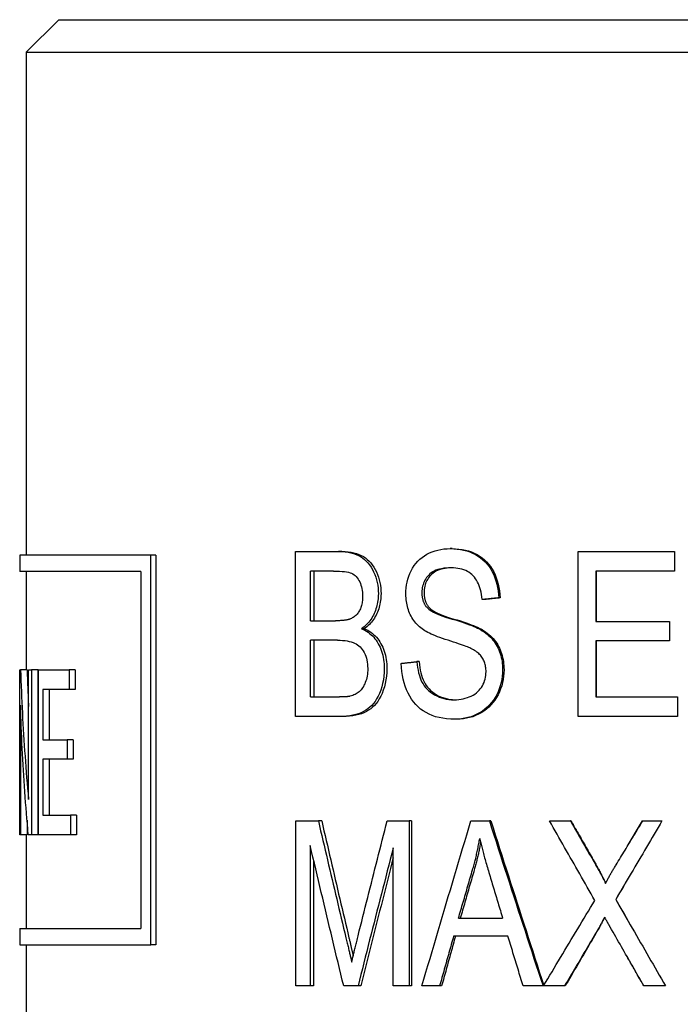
# Model space of a CAD drawing. Header units: millimetres. Extents: x 56 to 3776, y 27 to 364.
# Tile 11 of 15: x 414 to 424, y 266 to 281. Entities that reach past the tile are written whole.
import ezdxf

# ---------------------------------------------------------------- set-up
doc = ezdxf.new("R2010")
doc.units = ezdxf.units.MM
doc.layers.add('DETAIL', color=2, linetype='Continuous')

msp = doc.modelspace()

# ---------------------------------------------------------------- linework, layer by layer
at = {"layer": 'DETAIL'}
for p, q in [((414.329, 280.753), (413.829, 280.253)), ((414.329, 280.753), (431.829, 280.753)), ((413.829, 280.253), (432.329, 280.253)), ((413.829, 280.253), (413.829, 272.508)), ((413.729, 272.508), (413.729, 272.258)), ((415.747, 272.508), (413.731, 272.508)), ((415.747, 266.508), (415.747, 272.508)), ((415.825, 272.508), (415.747, 272.508)), ((415.825, 272.508), (415.825, 266.508)), ((417.976, 272.564), (418.638, 272.564)), ((417.976, 270.024), (417.976, 272.564)), ((418.686, 272.564), (418.638, 272.564)), ((420.384, 272.608), (420.355, 272.608)), ((422.323, 272.564), (423.807, 272.564)), ((422.323, 270.024), (422.323, 272.564)), ((423.807, 272.564), (423.807, 272.263)), ((415.592, 272.258), (413.729, 272.258)), ((413.829, 272.258), (413.829, 270.741)), ((415.592, 272.258), (415.592, 266.758)), ((418.206, 271.497), (418.206, 272.263)), ((418.561, 272.263), (418.206, 272.263)), ((418.258, 272.263), (418.258, 271.497)), ((422.595, 272.263), (422.595, 271.487)), ((423.807, 272.263), (422.595, 272.263)), ((422.6, 272.263), (422.6, 271.487)), ((420.871, 271.824), (420.847, 271.824)), ((421.122, 271.849), (421.101, 271.849)), ((418.206, 271.497), (418.59, 271.497)), ((422.595, 271.487), (423.731, 271.487)), ((423.731, 271.487), (423.731, 271.187)), ((419.032, 271.375), (418.988, 271.375)), ((418.206, 270.324), (418.206, 271.197)), ((418.618, 271.197), (418.206, 271.197)), ((418.258, 271.197), (418.258, 270.324)), ((422.595, 271.187), (422.595, 270.324)), ((423.731, 271.187), (422.595, 271.187)), ((422.6, 271.187), (422.6, 270.324)), ((419.876, 270.868), (419.841, 270.868)), ((413.732, 270.741), (413.743, 270.741)), ((413.732, 268.201), (413.732, 270.741)), ((413.843, 270.741), (413.743, 270.741)), ((413.865, 270.741), (413.913, 270.741)), ((413.865, 268.747), (413.865, 270.741)), ((413.913, 270.741), (413.913, 268.201)), ((414.011, 270.741), (413.913, 270.741)), ((414.011, 270.741), (414.011, 268.201)), ((414.014, 270.741), (414.491, 270.741)), ((414.014, 268.201), (414.014, 270.741)), ((414.491, 270.741), (414.491, 270.441)), ((414.583, 270.741), (414.491, 270.741)), ((414.583, 270.741), (414.583, 270.441)), ((414.085, 270.441), (414.085, 269.665)), ((414.491, 270.441), (414.085, 270.441)), ((414.181, 270.441), (414.181, 269.665)), ((414.583, 270.441), (414.491, 270.441)), ((413.742, 270.195), (413.742, 268.201)), ((418.206, 270.324), (418.65, 270.324)), ((422.595, 270.324), (423.854, 270.324)), ((423.854, 270.324), (423.854, 270.024)), ((418.649, 270.024), (417.976, 270.024)), ((418.696, 270.024), (418.649, 270.024)), ((420.456, 269.981), (420.428, 269.981)), ((423.854, 270.024), (422.323, 270.024)), ((414.085, 269.665), (414.461, 269.665)), ((414.461, 269.665), (414.461, 269.365)), ((414.553, 269.665), (414.461, 269.665)), ((414.553, 269.665), (414.553, 269.365)), ((414.085, 269.365), (414.085, 268.501)), ((414.461, 269.365), (414.085, 269.365)), ((414.181, 269.365), (414.181, 268.501)), ((414.553, 269.365), (414.461, 269.365)), ((413.842, 268.426), (413.842, 268.201)), ((414.085, 268.501), (414.51, 268.501)), ((414.51, 268.501), (414.51, 268.201)), ((414.601, 268.501), (414.51, 268.501)), ((414.601, 268.501), (414.601, 268.201)), ((417.979, 268.414), (418.326, 268.414)), ((417.979, 265.874), (417.979, 268.414)), ((418.377, 268.414), (418.326, 268.414)), ((419.385, 268.414), (419.722, 268.414)), ((419.722, 268.414), (419.722, 265.874)), ((419.758, 268.414), (419.722, 268.414)), ((419.758, 268.414), (419.758, 265.874)), ((420.673, 268.414), (420.958, 268.414)), ((420.98, 268.414), (420.958, 268.414)), ((421.883, 268.414), (422.204, 268.414)), ((422.214, 268.414), (422.204, 268.414)), ((423.079, 268.02), (423.316, 268.414)), ((423.316, 268.414), (423.318, 268.414)), ((423.318, 268.414), (423.614, 268.414)), ((413.729, 268.266), (413.729, 268.201)), ((413.729, 268.201), (413.729, 268.201)), ((413.732, 268.201), (413.729, 268.201)), ((413.742, 268.201), (413.732, 268.201)), ((413.842, 268.201), (413.742, 268.201)), ((413.829, 268.201), (413.829, 266.758)), ((413.913, 268.201), (413.862, 268.201)), ((414.011, 268.201), (413.913, 268.201)), ((414.51, 268.201), (414.014, 268.201)), ((414.601, 268.201), (414.51, 268.201)), ((418.201, 268.036), (418.201, 265.874)), ((419.479, 265.874), (419.479, 267.999)), ((418.253, 267.813), (418.253, 265.874)), ((423.079, 267.507), (422.904, 267.205)), ((422.904, 267.205), (422.902, 267.205)), ((422.904, 267.205), (423.079, 266.897)), ((420.482, 266.915), (421.162, 266.915)), ((413.729, 266.758), (415.592, 266.758)), ((413.729, 266.758), (413.729, 266.508)), ((421.243, 266.642), (420.407, 266.642)), ((413.731, 266.508), (415.747, 266.508)), ((413.829, 266.508), (413.829, 256.753)), ((415.825, 266.508), (415.747, 266.508)), ((418.201, 265.874), (417.979, 265.874)), ((418.253, 265.874), (418.201, 265.874)), ((418.936, 265.874), (418.716, 265.874)), ((418.98, 265.874), (418.936, 265.874)), ((419.722, 265.874), (419.479, 265.874)), ((419.758, 265.874), (419.722, 265.874)), ((420.192, 265.874), (419.92, 265.874)), ((420.223, 265.874), (420.192, 265.874)), ((421.783, 265.874), (421.477, 265.874)), ((421.79, 265.874), (421.783, 265.874)), ((422.115, 265.874), (421.79, 265.874)), ((422.125, 265.874), (422.115, 265.874)), ((423.333, 265.874), (423.336, 265.874)), ((423.668, 265.874), (423.336, 265.874))]:
    msp.add_line(p, q, dxfattribs=at)
at = {"layer": 'DETAIL', "flags": 128}
for points in [[(418.638, 272.564), (418.689, 272.562), (418.737, 272.559), (418.783, 272.553), (418.826, 272.544), (418.867, 272.533), (418.905, 272.52), (418.941, 272.504), (418.974, 272.486), (419.005, 272.465), (419.035, 272.442), (419.063, 272.416), (419.089, 272.388), (419.113, 272.357), (419.136, 272.324), (419.157, 272.288), (419.176, 272.249), (419.193, 272.209), (419.208, 272.168), (419.22, 272.127), (419.231, 272.085), (419.239, 272.043), (419.244, 272), (419.248, 271.957), (419.249, 271.913)], [(418.686, 272.564), (418.736, 272.562), (418.783, 272.559), (418.829, 272.553), (418.871, 272.544), (418.912, 272.533), (418.95, 272.52), (418.985, 272.504), (419.018, 272.486), (419.049, 272.465), (419.078, 272.442), (419.106, 272.416), (419.132, 272.388), (419.156, 272.357), (419.178, 272.324), (419.199, 272.288), (419.218, 272.249), (419.234, 272.209), (419.249, 272.168), (419.262, 272.127), (419.272, 272.085), (419.28, 272.043), (419.285, 272), (419.289, 271.957), (419.29, 271.913)], [(419.673, 271.907), (419.674, 271.955), (419.678, 272.002), (419.684, 272.049), (419.693, 272.094), (419.705, 272.139), (419.719, 272.182), (419.736, 272.225), (419.755, 272.267), (419.777, 272.308), (419.801, 272.346), (419.827, 272.381), (419.856, 272.414), (419.888, 272.444), (419.922, 272.472), (419.958, 272.498), (419.997, 272.521), (420.037, 272.541), (420.079, 272.559), (420.122, 272.574), (420.166, 272.586), (420.211, 272.596), (420.258, 272.603), (420.306, 272.607), (420.355, 272.608)], [(420.355, 272.608), (420.409, 272.607), (420.461, 272.602), (420.512, 272.595), (420.561, 272.585), (420.609, 272.573), (420.655, 272.557), (420.7, 272.538), (420.743, 272.517), (420.784, 272.493), (420.822, 272.466), (420.858, 272.437), (420.892, 272.405), (420.923, 272.37), (420.952, 272.332), (420.978, 272.292), (421.002, 272.249), (421.024, 272.204), (421.043, 272.158), (421.059, 272.11), (421.072, 272.06), (421.083, 272.01), (421.092, 271.958), (421.098, 271.904), (421.101, 271.849)], [(420.384, 272.608), (420.437, 272.607), (420.489, 272.602), (420.54, 272.595), (420.588, 272.585), (420.636, 272.573), (420.681, 272.557), (420.725, 272.538), (420.768, 272.517), (420.808, 272.493), (420.846, 272.466), (420.882, 272.437), (420.915, 272.405), (420.946, 272.37), (420.975, 272.332), (421.001, 272.292), (421.025, 272.249), (421.046, 272.204), (421.064, 272.158), (421.08, 272.11), (421.094, 272.06), (421.105, 272.01), (421.113, 271.958), (421.119, 271.904), (421.122, 271.849)], [(420.366, 272.312), (420.328, 272.311), (420.291, 272.309), (420.256, 272.305), (420.223, 272.299), (420.192, 272.292), (420.163, 272.284), (420.135, 272.274), (420.11, 272.262), (420.086, 272.249), (420.063, 272.234), (420.043, 272.218), (420.024, 272.2), (420.007, 272.181), (419.992, 272.161), (419.978, 272.141), (419.965, 272.12), (419.954, 272.098), (419.945, 272.076), (419.937, 272.053), (419.93, 272.03), (419.925, 272.006), (419.921, 271.982), (419.919, 271.956), (419.918, 271.93)], [(420.847, 271.824), (420.843, 271.864), (420.838, 271.901), (420.831, 271.938), (420.823, 271.972), (420.813, 272.005), (420.802, 272.036), (420.79, 272.066), (420.777, 272.094), (420.762, 272.12), (420.746, 272.145), (420.728, 272.168), (420.71, 272.189), (420.689, 272.209), (420.668, 272.226), (420.644, 272.243), (420.62, 272.257), (420.593, 272.27), (420.565, 272.281), (420.536, 272.291), (420.505, 272.298), (420.473, 272.304), (420.439, 272.308), (420.403, 272.311), (420.366, 272.312)], [(418.561, 272.263), (418.608, 272.263), (418.651, 272.261), (418.691, 272.258), (418.727, 272.255), (418.76, 272.249), (418.789, 272.243), (418.815, 272.236), (418.837, 272.228), (418.856, 272.218), (418.875, 272.206), (418.892, 272.192), (418.909, 272.177), (418.924, 272.159), (418.938, 272.14), (418.95, 272.119), (418.962, 272.096), (418.972, 272.072), (418.981, 272.046), (418.989, 272.02), (418.995, 271.993), (419, 271.964), (419.003, 271.935), (419.005, 271.905), (419.006, 271.874)], [(420.38, 272.312), (420.343, 272.31), (420.308, 272.308), (420.275, 272.303), (420.244, 272.297), (420.214, 272.29), (420.186, 272.281), (420.16, 272.271), (420.135, 272.259), (420.112, 272.245), (420.091, 272.23), (420.071, 272.214), (420.054, 272.196), (420.037, 272.177), (420.023, 272.158), (420.009, 272.138), (419.997, 272.117), (419.987, 272.096), (419.977, 272.074), (419.97, 272.052), (419.963, 272.029), (419.958, 272.005), (419.955, 271.981), (419.953, 271.956), (419.952, 271.93)], [(419.006, 271.874), (419.006, 271.852), (419.005, 271.831), (419.003, 271.81), (419.001, 271.79), (418.998, 271.771), (418.994, 271.752), (418.99, 271.734), (418.985, 271.716), (418.979, 271.7), (418.973, 271.683), (418.966, 271.668), (418.958, 271.653), (418.95, 271.638), (418.941, 271.625), (418.932, 271.612), (418.922, 271.599), (418.911, 271.588), (418.9, 271.577), (418.888, 271.567), (418.875, 271.557), (418.862, 271.548), (418.848, 271.54), (418.834, 271.533), (418.818, 271.526)], [(419.249, 271.913), (419.248, 271.886), (419.247, 271.859), (419.245, 271.833), (419.242, 271.807), (419.238, 271.781), (419.233, 271.755), (419.227, 271.73), (419.22, 271.705), (419.212, 271.68), (419.204, 271.655), (419.194, 271.631), (419.184, 271.607), (419.173, 271.584), (419.16, 271.561), (419.147, 271.539), (419.133, 271.518), (419.118, 271.497), (419.102, 271.477), (419.086, 271.458), (419.068, 271.44), (419.049, 271.423), (419.03, 271.406), (419.01, 271.39), (418.988, 271.375)], [(419.29, 271.913), (419.289, 271.886), (419.288, 271.859), (419.286, 271.833), (419.283, 271.807), (419.279, 271.781), (419.274, 271.755), (419.268, 271.73), (419.261, 271.705), (419.254, 271.68), (419.245, 271.655), (419.236, 271.631), (419.225, 271.607), (419.214, 271.584), (419.202, 271.561), (419.189, 271.539), (419.175, 271.518), (419.161, 271.497), (419.145, 271.477), (419.128, 271.458), (419.111, 271.44), (419.092, 271.423), (419.073, 271.406), (419.053, 271.39), (419.032, 271.375)], [(419.946, 271.355), (419.923, 271.372), (419.902, 271.388), (419.881, 271.406), (419.862, 271.424), (419.843, 271.443), (419.825, 271.462), (419.809, 271.482), (419.793, 271.503), (419.779, 271.524), (419.765, 271.546), (419.752, 271.568), (419.74, 271.592), (419.73, 271.615), (419.72, 271.64), (419.711, 271.664), (419.703, 271.69), (419.696, 271.715), (419.69, 271.741), (419.685, 271.768), (419.68, 271.795), (419.677, 271.822), (419.675, 271.85), (419.673, 271.878), (419.673, 271.907)], [(419.918, 271.93), (419.918, 271.919), (419.919, 271.908), (419.92, 271.897), (419.92, 271.886), (419.922, 271.875), (419.923, 271.865), (419.925, 271.854), (419.927, 271.844), (419.929, 271.834), (419.931, 271.824), (419.934, 271.815), (419.937, 271.805), (419.94, 271.796), (419.944, 271.787), (419.948, 271.778), (419.952, 271.769), (419.956, 271.76), (419.961, 271.752), (419.966, 271.743), (419.971, 271.735), (419.976, 271.727), (419.982, 271.719), (419.988, 271.711), (419.994, 271.704)], [(419.952, 271.93), (419.952, 271.919), (419.953, 271.908), (419.953, 271.897), (419.954, 271.886), (419.955, 271.875), (419.957, 271.865), (419.958, 271.854), (419.96, 271.844), (419.963, 271.834), (419.965, 271.824), (419.968, 271.815), (419.971, 271.805), (419.974, 271.796), (419.978, 271.787), (419.981, 271.778), (419.985, 271.769), (419.99, 271.76), (419.994, 271.752), (419.999, 271.743), (420.004, 271.735), (420.009, 271.727), (420.015, 271.719), (420.021, 271.711), (420.027, 271.704)], [(421.101, 271.849), (421.09, 271.848), (421.08, 271.847), (421.069, 271.846), (421.058, 271.845), (421.048, 271.844), (421.037, 271.843), (421.027, 271.842), (421.016, 271.841), (421.005, 271.84), (420.995, 271.839), (420.984, 271.838), (420.974, 271.837), (420.963, 271.836), (420.953, 271.834), (420.942, 271.833), (420.932, 271.832), (420.921, 271.831), (420.91, 271.83), (420.9, 271.829), (420.889, 271.828), (420.879, 271.827), (420.868, 271.826), (420.858, 271.825), (420.847, 271.824)], [(421.122, 271.849), (421.111, 271.848), (421.101, 271.847), (421.09, 271.846), (421.08, 271.845), (421.07, 271.844), (421.059, 271.843), (421.049, 271.842), (421.038, 271.841), (421.028, 271.84), (421.017, 271.839), (421.007, 271.838), (420.996, 271.837), (420.986, 271.836), (420.975, 271.834), (420.965, 271.833), (420.954, 271.832), (420.944, 271.831), (420.934, 271.83), (420.923, 271.829), (420.913, 271.828), (420.902, 271.827), (420.892, 271.826), (420.881, 271.825), (420.871, 271.824)], [(419.994, 271.704), (420.008, 271.689), (420.025, 271.675), (420.046, 271.66), (420.07, 271.645), (420.097, 271.63), (420.128, 271.615), (420.162, 271.6), (420.199, 271.585), (420.24, 271.57), (420.284, 271.555), (420.332, 271.539), (420.383, 271.524), (420.434, 271.509), (420.483, 271.494), (420.529, 271.479), (420.572, 271.465), (420.613, 271.451), (420.651, 271.437), (420.686, 271.423), (420.719, 271.41), (420.748, 271.398), (420.775, 271.385), (420.799, 271.373), (420.821, 271.361)], [(420.027, 271.704), (420.041, 271.689), (420.058, 271.675), (420.078, 271.66), (420.102, 271.645), (420.129, 271.63), (420.159, 271.615), (420.193, 271.6), (420.23, 271.585), (420.27, 271.57), (420.314, 271.555), (420.361, 271.539), (420.412, 271.524), (420.463, 271.509), (420.511, 271.494), (420.556, 271.479), (420.599, 271.465), (420.64, 271.451), (420.677, 271.437), (420.712, 271.423), (420.744, 271.41), (420.773, 271.398), (420.8, 271.385), (420.824, 271.373), (420.845, 271.361)], [(418.818, 271.526), (418.812, 271.523), (418.806, 271.521), (418.8, 271.519), (418.793, 271.517), (418.786, 271.515), (418.778, 271.513), (418.77, 271.511), (418.762, 271.51), (418.754, 271.508), (418.745, 271.507), (418.736, 271.505), (418.726, 271.504), (418.717, 271.503), (418.707, 271.502), (418.696, 271.501), (418.686, 271.5), (418.675, 271.499), (418.664, 271.499), (418.652, 271.498), (418.64, 271.498), (418.628, 271.497), (418.616, 271.497), (418.603, 271.497), (418.59, 271.497)], [(418.988, 271.375), (419.016, 271.363), (419.042, 271.35), (419.067, 271.335), (419.092, 271.319), (419.115, 271.302), (419.137, 271.283), (419.158, 271.264), (419.178, 271.242), (419.197, 271.22), (419.215, 271.196), (419.232, 271.171), (419.248, 271.144), (419.263, 271.117), (419.276, 271.089), (419.288, 271.059), (419.299, 271.029), (419.309, 270.999), (419.317, 270.967), (419.324, 270.934), (419.33, 270.901), (419.334, 270.867), (419.338, 270.832), (419.339, 270.796), (419.34, 270.759)], [(419.032, 271.375), (419.059, 271.363), (419.085, 271.35), (419.11, 271.335), (419.134, 271.319), (419.157, 271.302), (419.179, 271.283), (419.2, 271.264), (419.22, 271.242), (419.239, 271.22), (419.256, 271.196), (419.273, 271.171), (419.289, 271.144), (419.303, 271.117), (419.317, 271.089), (419.329, 271.059), (419.34, 271.029), (419.349, 270.999), (419.357, 270.967), (419.364, 270.934), (419.37, 270.901), (419.374, 270.867), (419.378, 270.832), (419.379, 270.796), (419.38, 270.759)], [(420.673, 271.071), (420.658, 271.078), (420.641, 271.086), (420.621, 271.094), (420.598, 271.103), (420.573, 271.112), (420.545, 271.122), (420.515, 271.133), (420.481, 271.144), (420.445, 271.156), (420.407, 271.169), (420.366, 271.182), (420.322, 271.196), (420.278, 271.21), (420.237, 271.224), (420.197, 271.237), (420.16, 271.251), (420.126, 271.264), (420.093, 271.278), (420.063, 271.291), (420.035, 271.304), (420.009, 271.317), (419.986, 271.33), (419.965, 271.343), (419.946, 271.355)], [(420.821, 271.361), (420.849, 271.344), (420.876, 271.326), (420.902, 271.307), (420.927, 271.287), (420.95, 271.266), (420.973, 271.245), (420.993, 271.223), (421.013, 271.2), (421.031, 271.177), (421.048, 271.153), (421.064, 271.128), (421.079, 271.102), (421.092, 271.075), (421.104, 271.048), (421.115, 271.021), (421.125, 270.992), (421.134, 270.963), (421.141, 270.933), (421.148, 270.903), (421.153, 270.872), (421.157, 270.841), (421.16, 270.808), (421.161, 270.775), (421.162, 270.742)], [(420.845, 271.361), (420.873, 271.344), (420.9, 271.326), (420.926, 271.307), (420.95, 271.287), (420.973, 271.266), (420.995, 271.245), (421.016, 271.223), (421.035, 271.2), (421.053, 271.177), (421.07, 271.153), (421.086, 271.128), (421.1, 271.102), (421.113, 271.075), (421.125, 271.048), (421.136, 271.021), (421.146, 270.992), (421.154, 270.963), (421.162, 270.933), (421.168, 270.903), (421.173, 270.872), (421.177, 270.841), (421.18, 270.808), (421.182, 270.775), (421.183, 270.742)], [(418.618, 271.197), (418.659, 271.196), (418.699, 271.194), (418.736, 271.191), (418.77, 271.186), (418.802, 271.18), (418.832, 271.173), (418.859, 271.164), (418.884, 271.154), (418.907, 271.143), (418.928, 271.129), (418.949, 271.113), (418.968, 271.096), (418.985, 271.077), (419.002, 271.055), (419.017, 271.032), (419.031, 271.007), (419.044, 270.98), (419.055, 270.952), (419.064, 270.923), (419.072, 270.893), (419.078, 270.862), (419.082, 270.83), (419.084, 270.796), (419.085, 270.761)], [(420.906, 270.713), (420.906, 270.733), (420.905, 270.752), (420.903, 270.771), (420.9, 270.789), (420.897, 270.807), (420.893, 270.825), (420.888, 270.842), (420.882, 270.859), (420.876, 270.875), (420.868, 270.891), (420.861, 270.907), (420.852, 270.922), (420.842, 270.936), (420.832, 270.951), (420.82, 270.965), (420.808, 270.978), (420.794, 270.991), (420.78, 271.004), (420.765, 271.016), (420.748, 271.028), (420.731, 271.039), (420.712, 271.05), (420.693, 271.061), (420.673, 271.071)], [(419.602, 270.841), (419.612, 270.842), (419.622, 270.843), (419.632, 270.844), (419.642, 270.845), (419.651, 270.846), (419.661, 270.847), (419.671, 270.848), (419.681, 270.85), (419.691, 270.851), (419.701, 270.852), (419.711, 270.853), (419.721, 270.854), (419.731, 270.855), (419.741, 270.856), (419.751, 270.857), (419.761, 270.859), (419.771, 270.86), (419.781, 270.861), (419.791, 270.862), (419.801, 270.863), (419.811, 270.864), (419.821, 270.865), (419.831, 270.866), (419.841, 270.868)], [(420.428, 269.981), (420.362, 269.983), (420.299, 269.987), (420.24, 269.995), (420.183, 270.006), (420.128, 270.02), (420.077, 270.038), (420.029, 270.058), (419.983, 270.082), (419.94, 270.108), (419.899, 270.138), (419.861, 270.171), (419.825, 270.207), (419.792, 270.247), (419.761, 270.289), (419.733, 270.335), (419.707, 270.384), (419.683, 270.435), (419.663, 270.488), (419.645, 270.542), (419.631, 270.599), (419.619, 270.656), (419.61, 270.716), (419.605, 270.777), (419.602, 270.841)], [(419.841, 270.868), (419.846, 270.821), (419.852, 270.776), (419.86, 270.734), (419.869, 270.693), (419.88, 270.655), (419.892, 270.619), (419.905, 270.586), (419.92, 270.554), (419.937, 270.524), (419.956, 270.496), (419.977, 270.469), (420, 270.444), (420.026, 270.42), (420.053, 270.397), (420.083, 270.376), (420.115, 270.357), (420.149, 270.339), (420.184, 270.323), (420.22, 270.311), (420.256, 270.3), (420.294, 270.292), (420.333, 270.286), (420.374, 270.282), (420.415, 270.281)], [(419.876, 270.868), (419.88, 270.821), (419.887, 270.777), (419.894, 270.735), (419.903, 270.696), (419.913, 270.658), (419.925, 270.622), (419.938, 270.589), (419.952, 270.557), (419.968, 270.528), (419.986, 270.5), (420.007, 270.473), (420.029, 270.448), (420.053, 270.424), (420.08, 270.402), (420.109, 270.38), (420.14, 270.361), (420.172, 270.343), (420.206, 270.327), (420.24, 270.314), (420.276, 270.303), (420.313, 270.294), (420.351, 270.287), (420.389, 270.283), (420.429, 270.281)], [(413.743, 270.741), (413.746, 270.658), (413.749, 270.575), (413.752, 270.492), (413.755, 270.409), (413.758, 270.326), (413.762, 270.243), (413.766, 270.16), (413.77, 270.077), (413.774, 269.994), (413.779, 269.911), (413.784, 269.827), (413.789, 269.744), (413.794, 269.661), (413.799, 269.578), (413.805, 269.495), (413.811, 269.412), (413.817, 269.329), (413.823, 269.246), (413.829, 269.163), (413.836, 269.08), (413.843, 268.997), (413.85, 268.913), (413.857, 268.83), (413.865, 268.747)], [(413.843, 270.741), (413.844, 270.718), (413.845, 270.694), (413.845, 270.671), (413.846, 270.647), (413.847, 270.623), (413.848, 270.6), (413.849, 270.576), (413.849, 270.553), (413.85, 270.529), (413.851, 270.505), (413.852, 270.482), (413.853, 270.458), (413.854, 270.435), (413.855, 270.411), (413.856, 270.387), (413.857, 270.364), (413.858, 270.34), (413.859, 270.317), (413.86, 270.293), (413.861, 270.269), (413.862, 270.246), (413.863, 270.222), (413.864, 270.199), (413.865, 270.175)], [(419.34, 270.759), (419.339, 270.701), (419.334, 270.643), (419.326, 270.587), (419.315, 270.533), (419.302, 270.48), (419.285, 270.428), (419.265, 270.379), (419.245, 270.334), (419.223, 270.293), (419.199, 270.255), (419.174, 270.222), (419.147, 270.192), (419.119, 270.165), (419.088, 270.141), (419.056, 270.119), (419.021, 270.099), (418.984, 270.081), (418.944, 270.066), (418.902, 270.053), (418.858, 270.042), (418.81, 270.034), (418.759, 270.028), (418.705, 270.025), (418.649, 270.024)], [(419.38, 270.759), (419.379, 270.701), (419.374, 270.643), (419.366, 270.587), (419.356, 270.533), (419.342, 270.48), (419.325, 270.428), (419.306, 270.379), (419.286, 270.334), (419.264, 270.293), (419.24, 270.255), (419.216, 270.222), (419.189, 270.192), (419.161, 270.165), (419.131, 270.141), (419.099, 270.119), (419.064, 270.099), (419.027, 270.081), (418.989, 270.066), (418.947, 270.053), (418.903, 270.042), (418.855, 270.034), (418.805, 270.028), (418.752, 270.025), (418.696, 270.024)], [(419.085, 270.761), (419.085, 270.731), (419.083, 270.702), (419.08, 270.674), (419.076, 270.646), (419.071, 270.62), (419.064, 270.595), (419.057, 270.57), (419.048, 270.546), (419.039, 270.524), (419.028, 270.503), (419.018, 270.483), (419.006, 270.464), (418.994, 270.447), (418.982, 270.432), (418.969, 270.418), (418.955, 270.405), (418.94, 270.393), (418.925, 270.382), (418.909, 270.372), (418.892, 270.363), (418.874, 270.355), (418.855, 270.348), (418.835, 270.341), (418.815, 270.335)], [(420.415, 270.281), (420.451, 270.282), (420.487, 270.285), (420.521, 270.289), (420.555, 270.295), (420.587, 270.303), (420.619, 270.313), (420.649, 270.325), (420.678, 270.338), (420.706, 270.353), (420.732, 270.369), (420.757, 270.387), (420.779, 270.406), (420.8, 270.426), (420.818, 270.448), (420.835, 270.471), (420.85, 270.495), (420.863, 270.52), (420.875, 270.546), (420.884, 270.572), (420.892, 270.599), (420.898, 270.627), (420.903, 270.655), (420.905, 270.684), (420.906, 270.713)], [(421.162, 270.742), (421.161, 270.691), (421.156, 270.642), (421.149, 270.593), (421.139, 270.545), (421.126, 270.497), (421.11, 270.45), (421.092, 270.405), (421.07, 270.359), (421.046, 270.316), (421.019, 270.275), (420.99, 270.236), (420.959, 270.2), (420.925, 270.167), (420.888, 270.135), (420.85, 270.107), (420.808, 270.081), (420.765, 270.057), (420.721, 270.037), (420.675, 270.02), (420.628, 270.006), (420.58, 269.995), (420.53, 269.987), (420.48, 269.983), (420.428, 269.981)], [(421.183, 270.742), (421.181, 270.691), (421.177, 270.642), (421.17, 270.593), (421.16, 270.545), (421.147, 270.497), (421.131, 270.45), (421.113, 270.405), (421.092, 270.359), (421.068, 270.316), (421.041, 270.275), (421.013, 270.236), (420.981, 270.2), (420.948, 270.167), (420.912, 270.135), (420.873, 270.107), (420.833, 270.081), (420.79, 270.057), (420.746, 270.037), (420.701, 270.02), (420.654, 270.006), (420.607, 269.995), (420.558, 269.987), (420.508, 269.983), (420.456, 269.981)], [(413.862, 268.201), (413.854, 268.284), (413.847, 268.368), (413.84, 268.451), (413.833, 268.534), (413.827, 268.617), (413.82, 268.7), (413.814, 268.783), (413.808, 268.866), (413.803, 268.949), (413.797, 269.032), (413.792, 269.115), (413.787, 269.198), (413.782, 269.281), (413.777, 269.365), (413.773, 269.448), (413.768, 269.531), (413.764, 269.614), (413.761, 269.697), (413.757, 269.78), (413.754, 269.863), (413.751, 269.946), (413.748, 270.029), (413.745, 270.112), (413.742, 270.195)], [(418.815, 270.335), (418.811, 270.334), (418.806, 270.333), (418.802, 270.333), (418.797, 270.332), (418.792, 270.331), (418.786, 270.33), (418.781, 270.329), (418.775, 270.329), (418.769, 270.328), (418.763, 270.328), (418.756, 270.327), (418.749, 270.327), (418.742, 270.326), (418.735, 270.326), (418.728, 270.325), (418.72, 270.325), (418.712, 270.325), (418.704, 270.324), (418.696, 270.324), (418.687, 270.324), (418.678, 270.324), (418.669, 270.324), (418.66, 270.324), (418.65, 270.324)], [(413.732, 268.981), (413.732, 268.949), (413.732, 268.916), (413.731, 268.884), (413.731, 268.851), (413.731, 268.819), (413.731, 268.786), (413.731, 268.754), (413.73, 268.721), (413.73, 268.689), (413.73, 268.656), (413.73, 268.624), (413.73, 268.591), (413.73, 268.559), (413.73, 268.526), (413.73, 268.494), (413.729, 268.461), (413.729, 268.429), (413.729, 268.396), (413.729, 268.364), (413.729, 268.331), (413.729, 268.299), (413.729, 268.266), (413.729, 268.234), (413.729, 268.201)], [(418.326, 268.414), (418.344, 268.339), (418.361, 268.264), (418.379, 268.189), (418.396, 268.114), (418.414, 268.039), (418.431, 267.964), (418.449, 267.889), (418.467, 267.814), (418.484, 267.739), (418.502, 267.664), (418.519, 267.589), (418.537, 267.514), (418.555, 267.439), (418.572, 267.364), (418.59, 267.289), (418.608, 267.215), (418.626, 267.14), (418.643, 267.065), (418.661, 266.99), (418.679, 266.915), (418.697, 266.84), (418.715, 266.765), (418.733, 266.69), (418.751, 266.615)], [(418.377, 268.414), (418.395, 268.339), (418.412, 268.264), (418.429, 268.189), (418.446, 268.114), (418.464, 268.039), (418.481, 267.964), (418.498, 267.889), (418.516, 267.814), (418.533, 267.739), (418.551, 267.664), (418.568, 267.589), (418.586, 267.514), (418.603, 267.439), (418.621, 267.364), (418.638, 267.289), (418.656, 267.215), (418.673, 267.14), (418.691, 267.065), (418.709, 266.99), (418.726, 266.915), (418.744, 266.84), (418.762, 266.765), (418.779, 266.69), (418.797, 266.615)], [(418.937, 266.646), (418.956, 266.72), (418.974, 266.793), (418.993, 266.867), (419.011, 266.941), (419.03, 267.014), (419.048, 267.088), (419.067, 267.162), (419.085, 267.235), (419.104, 267.309), (419.123, 267.382), (419.141, 267.456), (419.16, 267.53), (419.178, 267.603), (419.197, 267.677), (419.216, 267.751), (419.235, 267.824), (419.253, 267.898), (419.272, 267.972), (419.291, 268.045), (419.31, 268.119), (419.328, 268.193), (419.347, 268.266), (419.366, 268.34), (419.385, 268.414)], [(419.92, 265.874), (419.951, 265.979), (419.982, 266.085), (420.013, 266.191), (420.044, 266.297), (420.075, 266.403), (420.106, 266.509), (420.138, 266.614), (420.169, 266.72), (420.2, 266.826), (420.231, 266.932), (420.263, 267.038), (420.294, 267.144), (420.325, 267.249), (420.357, 267.355), (420.388, 267.461), (420.42, 267.567), (420.451, 267.673), (420.483, 267.779), (420.514, 267.884), (420.546, 267.99), (420.578, 268.096), (420.609, 268.202), (420.641, 268.308), (420.673, 268.414)], [(420.958, 268.414), (420.992, 268.308), (421.026, 268.202), (421.06, 268.096), (421.094, 267.99), (421.128, 267.884), (421.162, 267.779), (421.197, 267.673), (421.231, 267.567), (421.265, 267.461), (421.3, 267.355), (421.334, 267.249), (421.368, 267.144), (421.403, 267.038), (421.437, 266.932), (421.472, 266.826), (421.506, 266.72), (421.541, 266.614), (421.575, 266.509), (421.61, 266.403), (421.644, 266.297), (421.679, 266.191), (421.713, 266.085), (421.748, 265.979), (421.783, 265.874)], [(420.98, 268.414), (421.014, 268.308), (421.048, 268.202), (421.081, 268.097), (421.115, 267.991), (421.149, 267.886), (421.182, 267.78), (421.216, 267.675), (421.25, 267.569), (421.284, 267.464), (421.318, 267.358), (421.352, 267.252), (421.386, 267.147), (421.42, 267.041), (421.454, 266.936), (421.487, 266.83), (421.522, 266.725), (421.556, 266.619), (421.59, 266.514), (421.624, 266.408), (421.658, 266.302), (421.692, 266.197), (421.726, 266.091), (421.76, 265.986), (421.794, 265.88)], [(422.581, 267.192), (422.552, 267.243), (422.523, 267.294), (422.494, 267.345), (422.464, 267.396), (422.435, 267.446), (422.406, 267.497), (422.377, 267.548), (422.348, 267.599), (422.319, 267.65), (422.29, 267.701), (422.261, 267.752), (422.232, 267.803), (422.203, 267.854), (422.174, 267.905), (422.144, 267.955), (422.115, 268.006), (422.086, 268.057), (422.057, 268.108), (422.028, 268.159), (421.999, 268.21), (421.97, 268.261), (421.941, 268.312), (421.912, 268.363), (421.883, 268.414)], [(422.204, 268.414), (422.22, 268.386), (422.236, 268.359), (422.251, 268.332), (422.267, 268.305), (422.282, 268.278), (422.298, 268.251), (422.314, 268.224), (422.329, 268.197), (422.345, 268.17), (422.36, 268.142), (422.376, 268.115), (422.392, 268.088), (422.407, 268.061), (422.423, 268.034), (422.438, 268.007), (422.454, 267.98), (422.47, 267.953), (422.485, 267.926), (422.501, 267.899), (422.517, 267.871), (422.532, 267.844), (422.548, 267.817), (422.563, 267.79), (422.579, 267.763)], [(422.214, 268.414), (422.229, 268.386), (422.245, 268.359), (422.26, 268.332), (422.275, 268.305), (422.291, 268.278), (422.306, 268.251), (422.322, 268.224), (422.337, 268.197), (422.353, 268.17), (422.368, 268.142), (422.383, 268.115), (422.399, 268.088), (422.414, 268.061), (422.43, 268.034), (422.445, 268.007), (422.461, 267.98), (422.476, 267.953), (422.492, 267.926), (422.507, 267.899), (422.523, 267.871), (422.538, 267.844), (422.553, 267.817), (422.569, 267.79), (422.584, 267.763)], [(423.614, 268.414), (423.584, 268.363), (423.554, 268.313), (423.525, 268.263), (423.495, 268.212), (423.465, 268.162), (423.436, 268.112), (423.406, 268.061), (423.377, 268.011), (423.347, 267.961), (423.317, 267.91), (423.288, 267.86), (423.258, 267.81), (423.228, 267.759), (423.198, 267.709), (423.169, 267.659), (423.139, 267.608), (423.109, 267.558), (423.08, 267.507), (423.05, 267.457), (423.02, 267.407), (422.991, 267.356), (422.961, 267.306), (422.931, 267.256), (422.902, 267.205)], [(422.908, 267.738), (422.925, 267.766), (422.942, 267.794), (422.959, 267.822), (422.976, 267.85), (422.993, 267.879), (423.01, 267.907), (423.027, 267.935), (423.045, 267.963), (423.062, 267.991), (423.079, 268.019), (423.096, 268.048), (423.113, 268.076), (423.13, 268.104), (423.147, 268.132), (423.164, 268.16), (423.182, 268.188), (423.199, 268.216), (423.216, 268.245), (423.233, 268.273), (423.25, 268.301), (423.267, 268.329), (423.284, 268.357), (423.301, 268.385), (423.318, 268.414)], [(420.699, 267.662), (420.705, 267.682), (420.711, 267.702), (420.716, 267.722), (420.722, 267.743), (420.727, 267.763), (420.732, 267.783), (420.738, 267.803), (420.743, 267.823), (420.748, 267.843), (420.752, 267.863), (420.757, 267.883), (420.762, 267.903), (420.766, 267.924), (420.771, 267.944), (420.775, 267.964), (420.779, 267.984), (420.783, 268.004), (420.787, 268.025), (420.791, 268.045), (420.795, 268.065), (420.799, 268.085), (420.802, 268.106), (420.806, 268.126), (420.809, 268.146)], [(420.823, 268.086), (420.82, 268.068), (420.817, 268.05), (420.813, 268.032), (420.81, 268.015), (420.806, 267.997), (420.803, 267.979), (420.799, 267.962), (420.795, 267.944), (420.792, 267.926), (420.788, 267.909), (420.784, 267.891), (420.78, 267.873), (420.776, 267.856), (420.771, 267.838), (420.767, 267.82), (420.763, 267.803), (420.758, 267.785), (420.754, 267.768), (420.749, 267.75), (420.744, 267.732), (420.74, 267.715), (420.735, 267.697), (420.73, 267.68), (420.725, 267.662)], [(420.809, 268.146), (420.813, 268.129), (420.817, 268.111), (420.821, 268.093), (420.826, 268.075), (420.83, 268.056), (420.835, 268.037), (420.84, 268.017), (420.845, 267.997), (420.85, 267.976), (420.856, 267.955), (420.861, 267.934), (420.867, 267.912), (420.873, 267.89), (420.879, 267.867), (420.885, 267.844), (420.892, 267.821), (420.899, 267.797), (420.905, 267.773), (420.912, 267.749), (420.92, 267.724), (420.927, 267.698), (420.934, 267.673), (420.942, 267.646), (420.95, 267.62)], [(418.716, 265.874), (418.694, 265.964), (418.672, 266.054), (418.651, 266.144), (418.629, 266.234), (418.607, 266.324), (418.585, 266.414), (418.564, 266.504), (418.542, 266.594), (418.521, 266.684), (418.499, 266.775), (418.478, 266.865), (418.456, 266.955), (418.435, 267.045), (418.413, 267.135), (418.392, 267.225), (418.37, 267.315), (418.349, 267.405), (418.328, 267.495), (418.307, 267.586), (418.285, 267.676), (418.264, 267.766), (418.243, 267.856), (418.222, 267.946), (418.201, 268.036)], [(419.479, 267.999), (419.456, 267.911), (419.433, 267.822), (419.41, 267.734), (419.387, 267.645), (419.364, 267.556), (419.341, 267.468), (419.319, 267.379), (419.296, 267.291), (419.273, 267.202), (419.25, 267.114), (419.228, 267.025), (419.205, 266.936), (419.183, 266.848), (419.16, 266.759), (419.137, 266.671), (419.115, 266.582), (419.092, 266.494), (419.07, 266.405), (419.047, 266.316), (419.025, 266.228), (419.003, 266.139), (418.98, 266.051), (418.958, 265.962), (418.936, 265.874)], [(419.479, 267.849), (419.458, 267.767), (419.437, 267.684), (419.416, 267.602), (419.395, 267.52), (419.374, 267.437), (419.353, 267.355), (419.332, 267.273), (419.311, 267.19), (419.29, 267.108), (419.269, 267.026), (419.248, 266.944), (419.228, 266.861), (419.207, 266.779), (419.186, 266.697), (419.165, 266.614), (419.145, 266.532), (419.124, 266.45), (419.103, 266.367), (419.083, 266.285), (419.062, 266.203), (419.041, 266.12), (419.021, 266.038), (419, 265.956), (418.98, 265.874)], [(420.482, 266.915), (420.491, 266.946), (420.5, 266.977), (420.509, 267.009), (420.518, 267.04), (420.527, 267.071), (420.536, 267.102), (420.545, 267.133), (420.554, 267.164), (420.564, 267.195), (420.573, 267.226), (420.582, 267.258), (420.591, 267.289), (420.6, 267.32), (420.609, 267.351), (420.618, 267.382), (420.627, 267.413), (420.636, 267.444), (420.645, 267.476), (420.654, 267.507), (420.663, 267.538), (420.672, 267.569), (420.681, 267.6), (420.69, 267.631), (420.699, 267.662)], [(420.725, 267.662), (420.716, 267.631), (420.707, 267.6), (420.698, 267.569), (420.689, 267.538), (420.68, 267.507), (420.671, 267.476), (420.662, 267.444), (420.653, 267.413), (420.644, 267.382), (420.635, 267.351), (420.626, 267.32), (420.617, 267.289), (420.608, 267.258), (420.599, 267.226), (420.59, 267.195), (420.581, 267.164), (420.573, 267.133), (420.564, 267.102), (420.555, 267.071), (420.546, 267.04), (420.537, 267.009), (420.528, 266.977), (420.519, 266.946), (420.51, 266.915)], [(420.95, 267.62), (420.959, 267.59), (420.968, 267.561), (420.976, 267.532), (420.985, 267.502), (420.994, 267.473), (421.003, 267.444), (421.012, 267.414), (421.02, 267.385), (421.029, 267.356), (421.038, 267.326), (421.047, 267.297), (421.056, 267.267), (421.065, 267.238), (421.074, 267.209), (421.082, 267.179), (421.091, 267.15), (421.1, 267.121), (421.109, 267.091), (421.118, 267.062), (421.127, 267.033), (421.135, 267.003), (421.144, 266.974), (421.153, 266.944), (421.162, 266.915)], [(422.579, 267.763), (422.589, 267.746), (422.598, 267.73), (422.607, 267.714), (422.616, 267.698), (422.625, 267.683), (422.633, 267.668), (422.642, 267.653), (422.65, 267.639), (422.657, 267.625), (422.665, 267.611), (422.672, 267.598), (422.679, 267.584), (422.686, 267.572), (422.693, 267.559), (422.699, 267.547), (422.705, 267.535), (422.711, 267.523), (422.716, 267.512), (422.722, 267.501), (422.727, 267.491), (422.732, 267.48), (422.737, 267.47), (422.741, 267.461), (422.745, 267.451)], [(422.584, 267.763), (422.594, 267.747), (422.603, 267.731), (422.612, 267.715), (422.621, 267.7), (422.629, 267.684), (422.637, 267.67), (422.645, 267.655), (422.653, 267.641), (422.661, 267.627), (422.668, 267.613), (422.675, 267.6), (422.682, 267.587), (422.689, 267.574), (422.695, 267.562), (422.701, 267.55), (422.707, 267.538), (422.713, 267.527), (422.719, 267.516), (422.724, 267.505), (422.729, 267.494), (422.734, 267.484), (422.739, 267.474), (422.743, 267.464), (422.747, 267.455)], [(422.745, 267.451), (422.751, 267.463), (422.757, 267.474), (422.763, 267.485), (422.769, 267.497), (422.775, 267.508), (422.781, 267.52), (422.787, 267.532), (422.794, 267.543), (422.8, 267.555), (422.807, 267.567), (422.813, 267.579), (422.82, 267.591), (422.827, 267.603), (422.834, 267.615), (422.841, 267.627), (422.848, 267.639), (422.855, 267.651), (422.862, 267.663), (422.87, 267.676), (422.877, 267.688), (422.884, 267.7), (422.892, 267.713), (422.9, 267.725), (422.908, 267.738)], [(421.79, 265.874), (421.823, 265.928), (421.856, 265.983), (421.889, 266.038), (421.922, 266.093), (421.955, 266.148), (421.987, 266.203), (422.02, 266.258), (422.053, 266.313), (422.086, 266.368), (422.119, 266.423), (422.152, 266.478), (422.185, 266.533), (422.218, 266.588), (422.251, 266.643), (422.284, 266.698), (422.317, 266.752), (422.35, 266.807), (422.383, 266.862), (422.416, 266.917), (422.449, 266.972), (422.482, 267.027), (422.515, 267.082), (422.548, 267.137), (422.581, 267.192)], [(422.902, 267.205), (422.934, 267.15), (422.966, 267.094), (422.998, 267.039), (423.03, 266.983), (423.062, 266.928), (423.093, 266.873), (423.125, 266.817), (423.157, 266.762), (423.189, 266.706), (423.221, 266.651), (423.253, 266.595), (423.285, 266.54), (423.317, 266.484), (423.349, 266.429), (423.381, 266.373), (423.413, 266.318), (423.445, 266.262), (423.477, 266.207), (423.509, 266.151), (423.541, 266.096), (423.573, 266.04), (423.605, 265.985), (423.637, 265.929), (423.668, 265.874)], [(422.732, 266.934), (422.726, 266.924), (422.721, 266.914), (422.715, 266.904), (422.71, 266.894), (422.705, 266.885), (422.701, 266.875), (422.696, 266.867), (422.691, 266.858), (422.687, 266.85), (422.683, 266.841), (422.678, 266.834), (422.674, 266.826), (422.67, 266.819), (422.667, 266.812), (422.663, 266.805), (422.659, 266.799), (422.656, 266.792), (422.653, 266.786), (422.65, 266.781), (422.647, 266.775), (422.644, 266.77), (422.641, 266.765), (422.638, 266.761), (422.636, 266.756)], [(422.733, 266.931), (422.728, 266.921), (422.723, 266.911), (422.718, 266.901), (422.713, 266.891), (422.708, 266.882), (422.703, 266.873), (422.699, 266.864), (422.694, 266.856), (422.69, 266.848), (422.686, 266.84), (422.682, 266.832), (422.678, 266.825), (422.674, 266.818), (422.67, 266.811), (422.667, 266.804), (422.663, 266.798), (422.66, 266.792), (422.657, 266.786), (422.654, 266.78), (422.651, 266.775), (422.648, 266.77), (422.645, 266.765), (422.643, 266.761), (422.64, 266.756)], [(422.818, 266.78), (422.814, 266.786), (422.81, 266.792), (422.806, 266.799), (422.803, 266.805), (422.799, 266.812), (422.795, 266.818), (422.792, 266.825), (422.788, 266.831), (422.784, 266.838), (422.781, 266.844), (422.777, 266.851), (422.774, 266.857), (422.77, 266.863), (422.766, 266.87), (422.763, 266.876), (422.759, 266.883), (422.756, 266.889), (422.752, 266.896), (422.749, 266.902), (422.745, 266.909), (422.742, 266.915), (422.738, 266.922), (422.735, 266.928), (422.732, 266.934)], [(422.636, 266.756), (422.614, 266.72), (422.592, 266.683), (422.57, 266.646), (422.549, 266.609), (422.527, 266.572), (422.505, 266.536), (422.484, 266.499), (422.462, 266.462), (422.44, 266.425), (422.418, 266.389), (422.397, 266.352), (422.375, 266.315), (422.353, 266.278), (422.332, 266.241), (422.31, 266.205), (422.288, 266.168), (422.266, 266.131), (422.245, 266.094), (422.223, 266.057), (422.201, 266.021), (422.18, 265.984), (422.158, 265.947), (422.136, 265.91), (422.115, 265.874)], [(422.64, 266.756), (422.619, 266.72), (422.597, 266.683), (422.576, 266.646), (422.554, 266.609), (422.533, 266.572), (422.511, 266.536), (422.49, 266.499), (422.468, 266.462), (422.447, 266.425), (422.425, 266.389), (422.404, 266.352), (422.383, 266.315), (422.361, 266.278), (422.34, 266.241), (422.318, 266.205), (422.297, 266.168), (422.275, 266.131), (422.254, 266.094), (422.232, 266.057), (422.211, 266.021), (422.189, 265.984), (422.168, 265.947), (422.147, 265.91), (422.125, 265.874)], [(423.336, 265.874), (423.314, 265.911), (423.293, 265.949), (423.271, 265.987), (423.25, 266.025), (423.228, 266.062), (423.206, 266.1), (423.185, 266.138), (423.163, 266.176), (423.142, 266.213), (423.12, 266.251), (423.098, 266.289), (423.077, 266.327), (423.055, 266.364), (423.034, 266.402), (423.012, 266.44), (422.99, 266.478), (422.969, 266.515), (422.947, 266.553), (422.926, 266.591), (422.904, 266.629), (422.882, 266.666), (422.861, 266.704), (422.839, 266.742), (422.818, 266.78)], [(418.751, 266.615), (418.756, 266.594), (418.761, 266.574), (418.765, 266.554), (418.77, 266.535), (418.775, 266.516), (418.779, 266.497), (418.783, 266.479), (418.788, 266.461), (418.792, 266.444), (418.796, 266.427), (418.799, 266.411), (418.803, 266.395), (418.807, 266.38), (418.81, 266.365), (418.814, 266.35), (418.817, 266.336), (418.82, 266.323), (418.823, 266.309), (418.826, 266.297), (418.829, 266.284), (418.832, 266.272), (418.834, 266.261), (418.837, 266.25), (418.839, 266.239)], [(418.797, 266.615), (418.8, 266.601), (418.803, 266.588), (418.807, 266.575), (418.81, 266.561), (418.813, 266.548), (418.816, 266.536), (418.819, 266.523), (418.822, 266.511), (418.825, 266.499), (418.827, 266.487), (418.83, 266.475), (418.833, 266.463), (418.836, 266.452), (418.838, 266.441), (418.841, 266.43), (418.843, 266.419), (418.846, 266.408), (418.848, 266.398), (418.851, 266.388), (418.853, 266.378), (418.855, 266.368), (418.858, 266.358), (418.86, 266.349), (418.862, 266.339)], [(418.839, 266.239), (418.842, 266.251), (418.845, 266.263), (418.847, 266.276), (418.85, 266.289), (418.853, 266.302), (418.857, 266.316), (418.86, 266.331), (418.863, 266.346), (418.867, 266.361), (418.871, 266.377), (418.875, 266.393), (418.879, 266.41), (418.883, 266.427), (418.887, 266.445), (418.891, 266.463), (418.896, 266.481), (418.901, 266.5), (418.906, 266.52), (418.911, 266.54), (418.916, 266.56), (418.921, 266.581), (418.926, 266.602), (418.932, 266.624), (418.937, 266.646)], [(420.407, 266.642), (420.398, 266.61), (420.389, 266.578), (420.38, 266.546), (420.371, 266.514), (420.362, 266.482), (420.353, 266.45), (420.344, 266.418), (420.335, 266.386), (420.326, 266.354), (420.318, 266.322), (420.309, 266.29), (420.3, 266.258), (420.291, 266.226), (420.282, 266.194), (420.273, 266.162), (420.264, 266.13), (420.255, 266.098), (420.246, 266.066), (420.237, 266.034), (420.228, 266.002), (420.219, 265.97), (420.21, 265.938), (420.201, 265.906), (420.192, 265.874)], [(420.436, 266.642), (420.427, 266.61), (420.418, 266.578), (420.409, 266.546), (420.4, 266.514), (420.391, 266.482), (420.383, 266.45), (420.374, 266.418), (420.365, 266.386), (420.356, 266.354), (420.347, 266.322), (420.338, 266.29), (420.329, 266.258), (420.32, 266.226), (420.312, 266.194), (420.303, 266.162), (420.294, 266.13), (420.285, 266.098), (420.276, 266.066), (420.267, 266.034), (420.259, 266.002), (420.25, 265.97), (420.241, 265.938), (420.232, 265.906), (420.223, 265.874)], [(421.477, 265.874), (421.467, 265.906), (421.458, 265.938), (421.448, 265.97), (421.438, 266.002), (421.428, 266.034), (421.418, 266.066), (421.409, 266.098), (421.399, 266.13), (421.389, 266.162), (421.379, 266.194), (421.369, 266.226), (421.36, 266.258), (421.35, 266.29), (421.34, 266.322), (421.33, 266.354), (421.321, 266.386), (421.311, 266.418), (421.301, 266.45), (421.291, 266.482), (421.282, 266.514), (421.272, 266.546), (421.262, 266.578), (421.252, 266.61), (421.243, 266.642)], [(423.333, 265.874), (423.323, 265.892), (423.312, 265.911), (423.302, 265.93), (423.291, 265.948), (423.28, 265.967), (423.27, 265.986), (423.259, 266.004), (423.249, 266.023), (423.238, 266.042), (423.227, 266.061), (423.217, 266.079), (423.206, 266.098), (423.196, 266.117), (423.185, 266.135), (423.175, 266.154), (423.164, 266.173), (423.153, 266.191), (423.143, 266.21), (423.132, 266.229), (423.122, 266.248), (423.111, 266.266), (423.1, 266.285), (423.09, 266.304), (423.079, 266.322)]]:
    msp.add_lwpolyline(points, dxfattribs=at)

doc.saveas('drawing.dxf')
